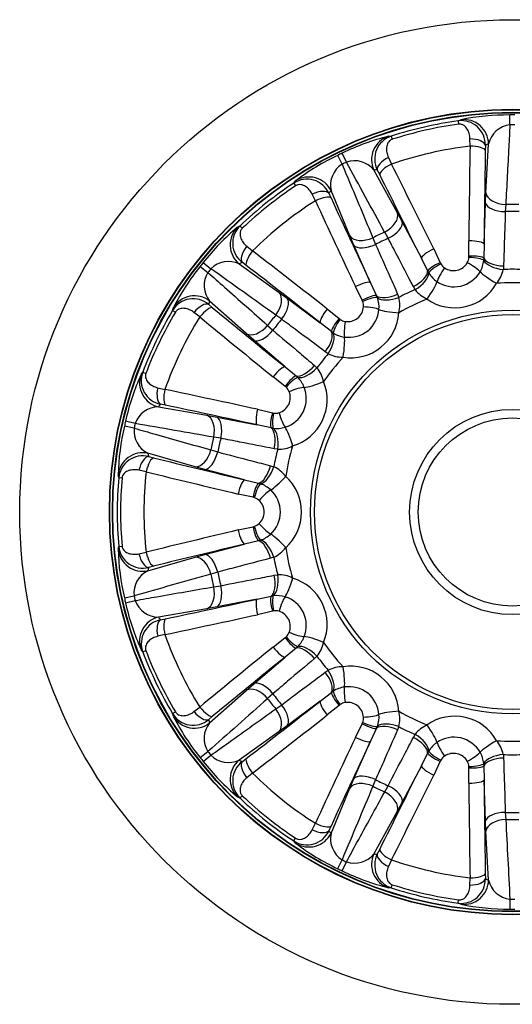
# Model space of a CAD drawing. Header units: millimetres. Extents: x 0 to 1188, y 0 to 840.
# Tile 4 of 7: x 647 to 747, y 423 to 623. Entities that reach past the tile are written whole.
import ezdxf

# ---------------------------------------------------------------- set-up
doc = ezdxf.new("R2010")
doc.units = ezdxf.units.MM
doc.header["$LTSCALE"] = 4
doc.layers.add('CAP200C', color=7, linetype='Continuous')
doc.layers.add('Default', color=7, linetype='Continuous')

# ---------------------------------------------------------------- blocks, each defined once
blk = doc.blocks.new('SE2')
at = {"layer": 'CAP200C', "color": 7, "linetype": 'Continuous'}
for p, q in [((735.77, 602.3), (736.3, 602.52)), ((735.77, 602.3), (735.86, 601.62)), ((746.26, 601.48), (746.25, 603.49)), ((721.6, 599.16), (722.17, 599.19)), ((722.17, 599.19), (722.38, 598.54)), ((738.17, 597.14), (738.15, 598.64)), ((741.29, 597.33), (741.26, 596.28)), ((741.39, 587.67), (741.93, 597.62)), ((712.19, 593.48), (711.31, 595.29)), ((713.07, 593.9), (712.21, 595.72)), ((721.61, 594.86), (722.24, 593.51)), ((718.65, 592.3), (723.45, 583.57)), ((719.83, 591.39), (719.35, 592.33)), ((702.38, 589.67), (702.76, 590.09)), ((702.38, 589.67), (702.76, 589.1)), ((713.79, 578.92), (709.96, 588.12)), ((706.78, 586.06), (706.12, 587.4)), ((709.51, 587.59), (709.94, 586.63)), ((741.3, 585.63), (741.39, 587.67)), ((741.02, 577.29), (741.3, 585.63)), ((745.42, 585.32), (745.33, 583.86)), ((723.45, 583.57), (724.42, 581.78)), ((690.97, 580.69), (691.47, 580.97)), ((691.47, 580.97), (691.94, 580.47)), ((724.42, 581.78), (728.29, 574.38)), ((714.6, 577.05), (713.79, 578.92)), ((718.45, 578.56), (718.99, 577.2)), ((721.55, 578.44), (720.84, 579.71)), ((692.85, 576.82), (694.01, 575.87)), ((717.97, 569.41), (714.6, 577.05)), ((730.8, 576.29), (732.13, 573.49)), ((737.95, 574.82), (737.93, 577.92)), ((741.02, 577.29), (740.99, 574.38)), ((729.57, 571.77), (728.29, 574.38)), ((737.94, 574.56), (737.95, 574.82)), ((740.99, 574.38), (740.97, 573.93)), ((683.39, 572.74), (684.97, 571.49)), ((684.01, 573.51), (685.57, 572.25)), ((691.3, 573.23), (699.41, 567.45)), ((692.75, 572.92), (691.91, 573.56)), ((732.13, 573.49), (732.24, 573.26)), ((744.98, 572.82), (744.93, 572.11)), ((729.79, 571.38), (729.57, 571.77)), ((716.27, 565.85), (714.91, 568.64)), ((717.97, 569.41), (719.2, 566.78)), ((727.01, 568.02), (726.66, 568.64)), ((699.41, 567.45), (701.06, 566.25)), ((701.06, 566.25), (707.75, 561.27)), ((719.2, 566.78), (719.37, 566.36)), ((723.47, 567.1), (723.73, 566.44)), ((677.78, 563.8), (677.94, 564.35)), ((685.11, 565.02), (685.91, 564.34)), ((692.73, 559.07), (685.28, 565.69)), ((709.19, 564.08), (711.6, 562.13)), ((716.37, 565.62), (716.27, 565.85)), ((677.78, 563.8), (678.37, 563.45)), ((683.31, 562.46), (682.13, 563.38)), ((699.93, 562), (698.73, 562.83)), ((711.6, 562.13), (711.81, 561.98)), ((697.08, 560.76), (698.16, 559.78)), ((710.04, 559.48), (707.75, 561.27)), ((694.26, 557.73), (692.73, 559.07)), ((710.41, 559.22), (710.04, 559.48)), ((700.61, 552.31), (694.26, 557.73)), ((709.37, 554.99), (708.78, 555.39)), ((700.61, 552.31), (702.87, 550.48)), ((706.58, 552.62), (707.1, 552.14)), ((671.4, 550.76), (671.73, 551.23)), ((671.73, 551.23), (672.37, 550.99)), ((700.62, 548.37), (698.19, 550.28)), ((702.87, 550.48), (703.2, 550.18)), ((674.77, 548.09), (676.22, 547.74)), ((700.82, 548.2), (700.62, 548.37)), ((674.93, 544.18), (684.75, 542.49)), ((676.37, 544.53), (675.34, 544.74)), ((684.75, 542.49), (686.75, 542.13)), ((686.75, 542.13), (694.95, 540.54)), ((695.02, 543.7), (698.04, 542.99)), ((698.04, 542.99), (698.29, 542.94)), ((669.98, 539.87), (668.01, 540.3)), ((670.19, 540.82), (668.24, 541.27)), ((697.79, 539.92), (694.95, 540.54)), ((687.58, 537.81), (686.14, 538.04)), ((698.23, 539.85), (697.79, 539.92)), ((682.36, 532.04), (672.78, 534.78)), ((672.91, 534.1), (673.93, 533.84)), ((685.55, 535.45), (686.94, 535.04)), ((699.12, 535.58), (698.42, 535.69)), ((684.32, 531.5), (682.36, 532.04)), ((697.63, 532.24), (698.31, 532.03)), ((666.84, 529.82), (666.75, 530.38)), ((672.4, 531.02), (670.94, 531.33)), ((692.4, 529.38), (684.32, 531.5)), ((666.84, 529.82), (667.52, 529.76)), ((692.4, 529.38), (695.22, 528.7)), ((695.22, 528.7), (695.66, 528.58)), ((694.12, 525.83), (691.09, 526.5)), ((694.37, 525.77), (694.12, 525.83)), ((691.09, 519.19), (694.12, 519.86)), ((694.12, 519.86), (694.37, 519.92)), ((684.32, 514.18), (692.4, 516.31)), ((695.22, 516.99), (692.4, 516.31)), ((695.66, 517.11), (695.22, 516.99)), ((666.75, 515.31), (666.84, 515.87)), ((666.84, 515.87), (667.52, 515.93)), ((670.94, 514.36), (672.4, 514.67)), ((682.36, 513.65), (684.32, 514.18)), ((672.78, 510.91), (682.36, 513.65)), ((698.31, 513.66), (697.63, 513.45)), ((673.93, 511.85), (672.91, 511.59)), ((686.94, 510.65), (685.55, 510.23)), ((698.42, 510), (699.12, 510.11)), ((686.14, 507.65), (687.58, 507.88)), ((668.01, 505.38), (669.98, 505.82)), ((668.24, 504.41), (670.19, 504.87)), ((694.95, 505.15), (686.75, 503.56)), ((694.95, 505.15), (697.79, 505.77)), ((697.79, 505.77), (698.23, 505.84)), ((684.75, 503.19), (674.93, 501.51)), ((686.75, 503.56), (684.75, 503.19)), ((698.04, 502.7), (695.02, 501.99)), ((698.29, 502.75), (698.04, 502.7)), ((675.34, 500.95), (676.37, 501.15)), ((676.22, 497.95), (674.77, 497.59)), ((698.19, 495.4), (700.62, 497.32)), ((700.62, 497.32), (700.82, 497.48)), ((671.73, 494.46), (671.4, 494.92)), ((671.73, 494.46), (672.37, 494.7)), ((702.87, 495.21), (700.61, 493.38)), ((703.2, 495.51), (702.87, 495.21)), ((694.26, 487.96), (700.61, 493.38)), ((707.1, 493.55), (706.58, 493.07)), ((708.78, 490.3), (709.37, 490.7)), ((685.28, 479.99), (692.73, 486.62)), ((692.73, 486.62), (694.26, 487.96)), ((707.75, 484.42), (710.04, 486.21)), ((710.04, 486.21), (710.41, 486.47)), ((698.16, 485.91), (697.08, 484.93)), ((707.75, 484.42), (701.06, 479.44)), ((677.78, 481.89), (678.37, 482.24)), ((682.13, 482.31), (683.31, 483.23)), ((698.73, 482.86), (699.93, 483.69)), ((711.6, 483.56), (709.19, 481.61)), ((711.81, 483.71), (711.6, 483.56)), ((677.94, 481.34), (677.78, 481.89)), ((685.91, 481.35), (685.11, 480.67)), ((716.27, 479.84), (716.37, 480.07)), ((699.41, 478.24), (691.3, 472.46)), ((701.06, 479.44), (699.41, 478.24)), ((714.91, 477.05), (716.27, 479.84)), ((719.2, 478.91), (717.97, 476.28)), ((719.37, 479.32), (719.2, 478.91)), ((723.73, 479.25), (723.47, 478.59)), ((714.6, 468.64), (717.97, 476.28)), ((726.66, 477.05), (727.01, 477.67)), ((683.39, 472.95), (684.97, 474.2)), ((729.57, 473.92), (729.79, 474.31)), ((684.01, 472.17), (685.57, 473.44)), ((691.91, 472.13), (692.75, 472.77)), ((728.29, 471.31), (729.57, 473.92)), ((732.13, 472.2), (730.8, 469.4)), ((732.24, 472.43), (732.13, 472.2)), ((744.93, 473.58), (744.98, 472.87)), ((728.29, 471.31), (724.42, 463.91)), ((737.93, 467.77), (737.95, 470.87)), ((737.95, 470.87), (737.94, 471.13)), ((740.97, 471.76), (740.99, 471.31)), ((740.99, 471.31), (741.02, 468.4)), ((694.01, 469.81), (692.85, 468.86)), ((713.79, 466.77), (714.6, 468.64)), ((718.99, 468.48), (718.45, 467.13)), ((741.3, 460.06), (741.02, 468.4)), ((709.96, 457.57), (713.79, 466.77)), ((720.84, 465.98), (721.55, 467.25)), ((691.47, 464.72), (690.97, 465)), ((691.47, 464.72), (691.94, 465.22)), ((723.45, 462.12), (718.65, 453.39)), ((724.42, 463.91), (723.45, 462.12)), ((741.39, 458.02), (741.3, 460.06)), ((745.33, 461.83), (745.42, 460.37)), ((706.12, 458.29), (706.78, 459.63)), ((709.94, 459.06), (709.51, 458.1)), ((741.93, 448.07), (741.39, 458.02)), ((702.38, 456.02), (702.76, 456.59)), ((702.76, 455.6), (702.38, 456.02)), ((719.35, 453.36), (719.83, 454.3)), ((711.31, 450.4), (712.19, 452.21)), ((722.24, 452.18), (721.61, 450.83)), ((712.21, 449.97), (713.07, 451.79)), ((738.15, 447.05), (738.17, 448.55)), ((741.26, 449.41), (741.29, 448.36)), ((722.17, 446.5), (721.6, 446.53)), ((722.17, 446.5), (722.38, 447.14)), ((735.77, 443.39), (735.86, 444.07)), ((746.26, 444.21), (746.25, 442.2)), ((736.3, 443.17), (735.77, 443.39))]:
    blk.add_line(p, q, dxfattribs=at)
for radius in [100, 81.8, 81.72, 81.19, 81.1, 40.98, 40.13, 20.84, 19.1]:
    blk.add_circle((746.75, 522.84), radius, dxfattribs=at)
for centre, radius, start, end in [((746.75, 522.84), 80.21, 97.8671, 107.8472), ((736.39, 597.44), 4.9, 358.7395, 97.3176), ((745.87, 555.86), 47.63, 89.5433, 101.5979), ((746.75, 522.84), 80.65, 89.6465, 90.3535), ((746.75, 522.84), 79.53, 97.8671, 107.8472), ((746.82, 596.49), 5.02, 96.3988, 167.0126), ((746.75, 522.84), 78.64, 89.6465, 90.3535), ((733.11, 553.25), 47.34, 104.0791, 116.2083), ((723.7, 594.55), 4.89, 108.2599, 207.1115), ((746.75, 522.84), 74.79, 96.585, 109.1293), ((731.63, 552.21), 47.63, 115.2576, 127.3121), ((746.75, 522.84), 80.65, 115.3608, 116.0678), ((714.74, 589.2), 4.99, 38.4364, 109.5808), ((714.86, 589.23), 5.02, 122.1131, 192.7269), ((746.75, 522.84), 78.64, 115.3608, 116.0678), ((-12606.46, -6703.69), 15187.65, 28.656714, 28.717766), ((705.05, 585.56), 4.9, 24.4538, 123.0319), ((746.75, 522.84), 80.21, 123.5814, 133.5615), ((746.75, 522.84), 79.53, 123.5814, 133.5615), ((746.75, 522.84), 74.79, 122.2993, 134.8436), ((746.75, 522.84), 62.49, 88.7854, 91.2146), ((746.75, 522.84), 61.04, 88.6659, 91.3341), ((721.27, 544.32), 47.34, 129.7934, 141.9226), ((694.87, 577.45), 4.89, 133.9742, 232.8258), ((746.75, 522.84), 62.49, 114.4997, 116.9288), ((746.75, 522.84), 61.04, 114.3801, 117.0484), ((735.61, 574.68), 2.33, 329.2989, 357.035), ((720.39, 542.75), 47.63, 140.9719, 153.0264), ((746.75, 522.84), 80.65, 141.0751, 141.7821), ((746.75, 522.84), 78.64, 141.0751, 141.7821), ((689.12, 568.74), 4.99, 64.1507, 135.2951), ((-8148.6, -11781.78), 15187.65, 54.370999, 54.432051), ((734.29, 574.38), 2.33, 208.677, 236.4177), ((734.83, 575.08), 3.21, 235.3695, 330.3448), ((735.25, 574.57), 5.75, 329.575, 353.6506), ((738.66, 573.41), 6.4, 320.0962, 348.3183), ((746.75, 522.84), 49.3, 87.8832, 92.1168), ((689.22, 568.82), 5.02, 147.8274, 218.4412), ((734.67, 574.43), 5.75, 212.0604, 236.1425), ((734.91, 574.71), 6.12, 235.6915, 330.0228), ((746.75, 522.84), 49.3, 113.5975, 117.8311), ((731.99, 571.78), 6.23, 217.0119, 246.0023), ((735.05, 574.1), 9.78, 235.0957, 330.6185), ((746.75, 522.84), 46.57, 86.0855, 93.9145), ((681.97, 561.26), 4.9, 50.1681, 148.7462), ((713.95, 564.46), 5.75, 355.2893, 19.3649), ((717.52, 564.89), 6.4, 345.8104, 14.0325), ((746.75, 522.84), 46.57, 111.7998, 119.6288), ((713.34, 564.73), 3.21, 261.0838, 356.0591), ((714.22, 564.72), 2.33, 355.0132, 22.7493), ((746.75, 522.84), 80.21, 149.2957, 159.2758), ((746.75, 522.84), 79.53, 149.2957, 159.2758), ((746.75, 522.84), 74.79, 148.0136, 160.5578), ((746.75, 522.84), 62.49, 140.214, 142.6431), ((713.97, 563.95), 9.78, 260.81, 356.3328), ((713.58, 564.44), 6.12, 261.4058, 355.7371), ((746.75, 522.84), 61.04, 140.0944, 142.7627), ((713.16, 563.87), 2.33, 234.3912, 262.132), ((713.48, 564.08), 5.75, 237.7747, 261.8568), ((746.75, 522.84), 49.3, 139.3118, 143.5454), ((746.75, 522.84), 46.57, 137.5141, 145.3431), ((712.22, 560.53), 6.23, 242.7261, 271.7166), ((702.17, 548.05), 6.4, 11.5247, 39.7468), ((714.47, 531.14), 47.34, 155.5076, 167.6369), ((676.31, 549.53), 4.89, 159.6885, 258.5401), ((699.14, 546.1), 5.75, 21.0036, 45.0792), ((698.82, 545.93), 6.12, 287.1201, 21.4514), ((699.28, 546.46), 2.33, 20.7275, 48.4636), ((699.38, 545.65), 9.78, 286.5243, 22.0471), ((698.47, 546.09), 3.21, 286.798, 21.7734), ((674.91, 539.19), 4.99, 89.8649, 161.0093), ((698.69, 545.24), 2.33, 260.1055, 287.8463), ((714.36, 529.34), 47.63, 166.6862, 178.7407), ((746.75, 522.84), 80.65, 166.7894, 167.4964), ((746.75, 522.84), 78.64, 166.7894, 167.4964), ((-1928.91, -14422.79), 15187.65, 80.085285, 80.146337), ((698.88, 545.56), 5.75, 263.489, 287.5711), ((674.97, 539.3), 5.02, 173.5417, 244.1555), ((746.75, 522.84), 62.49, 165.9283, 168.3574), ((746.75, 522.84), 61.04, 165.8087, 168.477), ((699.29, 541.81), 6.23, 268.4404, 297.4309), ((746.75, 522.84), 46.57, 163.2284, 171.0573), ((671.72, 529.35), 4.9, 75.8824, 174.4605), ((746.75, 522.84), 49.3, 165.0261, 169.2596), ((695.65, 526.21), 6.4, 37.239, 65.4611), ((746.75, 522.84), 74.79, 173.7279, 186.2721), ((694.18, 522.84), 9.78, 312.2386, 47.7614), ((746.75, 522.84), 80.21, 175.01, 184.99), ((746.75, 522.84), 79.53, 175.01, 184.99), ((693.76, 523.14), 5.75, 46.7178, 70.7935), ((693.55, 522.84), 6.12, 312.8343, 47.1657), ((693.73, 523.52), 2.33, 46.4417, 74.1779), ((693.17, 522.84), 3.21, 312.5123, 47.4877), ((693.73, 522.17), 2.33, 285.8198, 313.5605), ((693.76, 522.55), 5.75, 289.2033, 313.2854), ((714.07, 516.31), 47.34, 181.2219, 193.3512), ((671.71, 516.33), 4.89, 185.4027, 284.2544), ((695.76, 519.35), 6.23, 294.1547, 323.1452), ((746.75, 522.84), 46.57, 188.9427, 196.7716), ((746.75, 522.84), 49.3, 190.7404, 194.9739), ((674.93, 506.4), 4.99, 115.5792, 186.7236), ((4820.73, -14103.63), 15187.65, 105.799571, 105.860623), ((746.75, 522.84), 62.49, 191.6426, 194.0717), ((746.75, 522.84), 61.04, 191.523, 194.1913), ((699.25, 503.71), 6.4, 62.9533, 91.1754), ((699.38, 500.03), 9.78, 337.9529, 73.4757), ((746.75, 522.84), 80.65, 192.5036, 193.2106), ((714.75, 514.64), 47.63, 192.4005, 204.455), ((746.75, 522.84), 78.64, 192.5036, 193.2106), ((674.94, 506.53), 5.02, 199.256, 269.8698), ((698.88, 500.12), 5.75, 72.4321, 96.5078), ((698.82, 499.76), 6.12, 338.5486, 72.8799), ((698.69, 500.45), 2.33, 72.156, 99.8922), ((698.47, 499.6), 3.21, 338.2266, 73.202), ((676.33, 496.15), 4.9, 101.5967, 200.1748), ((699.28, 499.23), 2.33, 311.5341, 339.2748), ((746.75, 522.84), 74.79, 199.4422, 211.9864), ((699.14, 499.59), 5.75, 314.9176, 338.9997), ((702.33, 497.57), 6.23, 319.869, 348.8594), ((746.75, 522.84), 46.57, 214.6569, 222.4859), ((746.75, 522.84), 80.21, 200.7242, 210.7043), ((746.75, 522.84), 79.53, 200.7242, 210.7043), ((746.75, 522.84), 49.3, 216.4546, 220.6882), ((712.26, 485), 6.4, 88.6676, 116.8897), ((713.97, 481.74), 9.78, 3.6672, 99.19), ((713.48, 481.6), 5.75, 98.1464, 122.2221), ((713.58, 481.25), 6.12, 4.2629, 98.5942), ((10763.47, -10887.52), 15187.65, 131.513856, 131.574909), ((746.75, 522.84), 62.49, 217.3569, 219.786), ((746.75, 522.84), 61.04, 217.2373, 219.9056), ((713.16, 481.82), 2.33, 97.8703, 125.6065), ((713.34, 480.95), 3.21, 3.9409, 98.9162), ((746.75, 522.84), 46.57, 240.3712, 248.2002), ((717.69, 480.8), 6.23, 345.5833, 14.5737), ((681.97, 484.41), 4.89, 211.117, 309.9686), ((720.14, 502.78), 47.34, 206.9362, 219.0655), ((714.22, 480.97), 2.33, 337.2484, 4.9891), ((713.95, 481.23), 5.75, 340.6318, 4.714), ((735.05, 471.59), 9.78, 29.3815, 124.9043), ((689.18, 476.87), 4.99, 141.2935, 212.4379), ((746.75, 522.84), 49.3, 242.1689, 246.4025), ((732.1, 473.78), 6.4, 114.3819, 142.604), ((734.67, 471.25), 5.75, 123.8607, 147.9364), ((734.91, 470.98), 6.12, 29.9772, 124.3085), ((746.75, 522.84), 46.57, 266.0855, 273.9145), ((738.81, 472.36), 6.23, 11.2976, 40.288), ((746.75, 522.84), 78.64, 218.2179, 218.9249), ((735.25, 471.12), 5.75, 6.3461, 30.4282), ((746.75, 522.84), 80.65, 218.2179, 218.9249), ((721.48, 501.57), 47.63, 218.1147, 230.1693), ((689.13, 476.99), 5.02, 224.9702, 295.584), ((694.88, 468.24), 4.9, 127.311, 225.8891), ((734.29, 471.31), 2.33, 123.5846, 151.3208), ((734.83, 470.61), 3.21, 29.6552, 124.6305), ((735.61, 471.01), 2.33, 2.9627, 30.7034), ((746.75, 522.84), 49.3, 267.8832, 272.1168), ((746.75, 522.84), 74.79, 225.1564, 237.7007), ((746.75, 522.84), 61.04, 242.9516, 245.6199), ((14722.27, -5411.44), 15187.65, 157.228142, 157.289194), ((746.75, 522.84), 62.49, 243.0712, 245.5003), ((746.75, 522.84), 80.21, 226.4385, 236.4186), ((746.75, 522.84), 79.53, 226.4385, 236.4186), ((746.75, 522.84), 61.04, 268.6659, 271.3341), ((746.75, 522.84), 62.49, 268.7854, 271.2146), ((15913.05, 1239.99), 15187.65, 182.942428, 183.00348), ((705.06, 460.11), 4.89, 236.8313, 335.6829), ((714.83, 456.45), 4.99, 167.0078, 238.1522), ((731.48, 493.22), 47.34, 232.6505, 244.7798), ((746.75, 522.84), 78.64, 243.9322, 244.6392), ((714.73, 456.53), 5.02, 250.6845, 321.2983), ((723.71, 451.14), 4.9, 153.0253, 251.6034), ((746.75, 522.84), 74.79, 250.8707, 263.415), ((746.75, 522.84), 80.65, 243.9322, 244.6392), ((733.21, 492.71), 47.63, 243.829, 255.8836), ((736.4, 448.24), 4.89, 262.5456, 1.3972), ((746.8, 449.17), 4.99, 192.7221, 263.8665), ((746.75, 522.84), 80.21, 252.1528, 262.1329), ((746.75, 522.84), 79.53, 252.1528, 262.1329), ((746.75, 522.84), 78.64, 269.6465, 270.3535), ((745.84, 489.53), 47.34, 258.3648, 270.4941), ((746.75, 522.84), 80.65, 269.6465, 270.3535)]:
    blk.add_arc(centre, radius, start, end, dxfattribs=at)
for centre, major_axis, ratio, start_param, end_param in [((736.95, 597.56), (2, -4.58), 0.99558, 1.171203, 2.859142), ((723.16, 594.42), (0.19, -5), 0.99558, 3.424044, 5.111983), ((738.3, 597.3), (3, -0.1), 0.444125, 0.09672, 1.635794), ((759.57, 522.98), (-2.63, 249.65), 0.086522, 1.26827, 1.348016), ((738.27, 596.25), (3, -0.05), 0.296816, 0.09073, 1.610004), ((762.41, 523.01), (-2.6, 246.66), 0.086522, 1.26827, 1.348016), ((777.62, 523.17), (-85.88, -0.9), 0.953463, -1.152187, -1.143996), ((722.05, 593.59), (-2.66, -1.39), 0.444125, 4.647392, 6.186466), ((718.79, 509.74), (77.77, 36.45), 0.953461, 1.144011, 1.152202), ((722.53, 592.66), (-2.68, -1.35), 0.296816, 4.673181, 6.192455), ((735.13, 517.4), (-105.95, 226.07), 0.086522, -1.348016, -1.26827), ((705.5, 585.91), (3.79, -3.26), 0.99558, 1.171203, 2.859142), ((732.57, 516.2), (-104.68, 223.36), 0.086522, -1.348016, -1.26827), ((706.83, 586.26), (2.74, 1.21), 0.444125, 0.09672, 1.635794), ((774.42, 536.53), (-76.98, -38.08), 0.953461, -1.152202, -1.144011), ((707.26, 585.3), (2.72, 1.26), 0.296816, 0.09073, 1.610004), ((758.25, 528.53), (-110.69, 223.79), 0.086522, 1.26827, 1.348016), ((760.79, 529.79), (-109.36, 221.11), 0.086522, 1.26827, 1.348016), ((745.37, 587.71), (3.99, -0.22), 0.596518, 3.249605, 4.75734), ((745.29, 585.67), (4, -0.13), 0.451797, 3.23873, 4.738053), ((719.84, 581.88), (-3.5, -1.93), 0.596518, 1.525845, 3.03358), ((694.44, 577.09), (-2.33, 4.42), 0.99558, 0.282451, 1.97039), ((720.81, 580.09), (-3.54, -1.86), 0.451797, 1.545133, 3.044455), ((717.37, 580.69), (3.69, 1.54), 0.596518, 3.249605, 4.75734), ((693.8, 575.87), (-1.79, -2.41), 0.444125, 4.647392, 6.186466), ((718.17, 578.82), (3.66, 1.61), 0.451797, 3.23873, 4.738053), ((730.99, 575.65), (2.69, 1.33), 0.220114, 1.533504, 3.052778), ((738.03, 577.26), (3, -0.03), 0.220114, 0.088815, 1.608089), ((694.64, 575.24), (-1.83, -2.38), 0.296816, 4.673181, 6.192455), ((738.65, 512.9), (-193.55, 157.71), 0.086522, -1.348016, -1.26827), ((738.05, 573.94), (-3, 0.16), 0.204949, 3.378218, 4.758461), ((738.05, 574.2), (-3, -0.07), 0.208727, 3.333071, 4.742996), ((744.92, 574.63), (4, -0.13), 0.451524, 3.351728, 4.743501), ((727.24, 498.91), (54.25, 66.58), 0.953461, 1.144011, 1.152202), ((736.86, 510.7), (-191.23, 155.82), 0.086522, -1.348016, -1.26827), ((732.3, 572.88), (2.73, 1.24), 0.208727, 1.54019, 2.950114), ((732.42, 572.66), (2.63, 1.44), 0.204949, 1.524724, 2.904967), ((733.17, 571.84), (1.68, 2.48), 0.158232, 1.437043, 2.742618), ((737.73, 572.88), (-2.59, 1.51), 0.158232, 3.540567, 4.846142), ((744.86, 573.92), (3.97, -0.49), 0.447847, 3.401117, 4.783862), ((725.93, 570.29), (-3.54, -1.86), 0.451524, 1.539684, 2.931457), ((726.29, 569.68), (-3.37, -2.16), 0.447847, 1.499324, 2.882069), ((743.52, 570.02), (3.47, -2), 0.149305, 3.539975, 4.812201), ((715.29, 568.09), (2.71, 1.28), 0.220114, 0.088815, 1.608089), ((729.19, 566.74), (-2.26, -3.3), 0.149305, 1.470984, 2.743211), ((682.22, 561.77), (-4.83, 1.29), 0.99558, 4.312795, 6.000734), ((696.89, 564.36), (-2.32, -3.26), 0.596518, 1.525845, 3.03358), ((698.54, 563.16), (-2.39, -3.21), 0.451797, 1.545133, 3.044455), ((716.63, 565.34), (-2.67, -1.36), 0.208727, 3.333071, 4.742996), ((716.74, 565.11), (-2.77, -1.16), 0.204949, 3.378218, 4.758461), ((722.63, 568.7), (3.66, 1.61), 0.451524, 3.351728, 4.743501), ((722.89, 568.04), (3.79, 1.29), 0.447847, 3.401117, 4.783862), ((683.27, 562.66), (1.95, 2.28), 0.444125, 0.09672, 1.635794), ((684.07, 561.99), (1.91, 2.31), 0.296816, 0.09073, 1.610004), ((765.74, 547.19), (-52.84, -67.71), 0.953461, -1.15221, -1.144019), ((756.38, 535.19), (-194.46, 151.76), 0.086522, 1.26827, 1.348016), ((709.64, 563.58), (1.85, 2.36), 0.220114, 1.533504, 3.052778), ((716.91, 564.01), (-2.99, 0.23), 0.158232, 3.540567, 4.846142), ((754.64, 532.96), (-196.83, 153.6), 0.086522, 1.26827, 1.348016), ((712.02, 561.66), (1.92, 2.3), 0.208727, 1.54019, 2.950114), ((723.37, 563.94), (3.99, -0.29), 0.149305, 3.539975, 4.812201), ((695.18, 562.21), (2.66, 2.99), 0.596518, 3.249605, 4.75734), ((712.22, 561.51), (1.74, 2.44), 0.204949, 1.524724, 2.904967), ((713.25, 561.1), (0.44, 2.97), 0.158232, 1.437043, 2.742618), ((696.72, 560.87), (2.6, 3.04), 0.451797, 3.23873, 4.738053), ((707.41, 556.56), (-2.39, -3.21), 0.451524, 1.539684, 2.931457), ((707.99, 556.17), (-2.1, -3.41), 0.447847, 1.499324, 2.882069), ((711.88, 554.78), (-0.6, -3.95), 0.149305, 1.470984, 2.743211), ((698.77, 549.96), (1.89, 2.33), 0.220114, 0.088815, 1.608089), ((705.12, 553.7), (2.6, 3.04), 0.451524, 3.351728, 4.743501), ((705.64, 553.21), (2.85, 2.8), 0.447847, 3.401117, 4.783862), ((676.08, 549.03), (4.02, -2.97), 0.99558, 3.424044, 5.111983), ((701.18, 548.06), (-1.82, -2.39), 0.208727, 3.333071, 4.742996), ((701.37, 547.9), (-1.99, -2.24), 0.204949, 3.378218, 4.758461), ((676.04, 547.65), (-0.57, -2.94), 0.444125, 4.647392, 6.186466), ((702, 546.99), (-2.8, -1.09), 0.158232, 3.540567, 4.846142), ((707.86, 549.73), (3.72, 1.47), 0.149305, 3.539975, 4.812201), ((677.07, 547.44), (-0.62, -2.94), 0.296816, 4.673181, 6.192455), ((743.76, 510.37), (-242.81, 58.12), 0.086522, -1.348016, -1.26827), ((739.56, 492.82), (19.99, 83.53), 0.953461, 1.144019, 1.15221), ((743.1, 507.61), (-239.9, 57.42), 0.086522, -1.348016, -1.26827), ((683.82, 538.62), (-0.68, -3.94), 0.596518, 1.525845, 3.03358), ((685.82, 538.25), (-0.76, -3.93), 0.451797, 1.545133, 3.044455), ((695.64, 543.45), (0.64, 2.93), 0.220114, 1.533504, 3.052778), ((698.62, 542.75), (0.73, 2.91), 0.208727, 1.54019, 2.950114), ((698.87, 542.7), (0.51, 2.96), 0.204949, 1.524724, 2.904967), ((699.97, 542.77), (-0.89, 2.86), 0.158232, 1.437043, 2.742618), ((701.48, 536.49), (1.17, -3.82), 0.149305, 1.470984, 2.743211), ((696.67, 536.15), (-0.76, -3.93), 0.451524, 1.539684, 2.931457), ((697.37, 536.05), (-0.41, -3.98), 0.447847, 1.499324, 2.882069), ((671.72, 529.91), (4.91, 0.93), 0.99558, 1.171203, 2.859142), ((672.28, 531.18), (0.76, 2.9), 0.444125, 0.09672, 1.635794), ((753.3, 553.02), (-18.23, -83.93), 0.953463, -1.152187, -1.143996), ((683.21, 535.94), (1.1, 3.85), 0.596518, 3.249605, 4.75734), ((685.17, 535.4), (1.02, 3.87), 0.451797, 3.23873, 4.738053), ((673.3, 530.92), (0.72, 2.91), 0.296816, 0.09073, 1.610004), ((750.07, 538.15), (-241.05, 52.36), 0.086522, 1.26827, 1.348016), ((695.86, 532.58), (1.02, 3.87), 0.451524, 3.351728, 4.743501), ((696.53, 532.37), (1.36, 3.76), 0.447847, 3.401117, 4.783862), ((749.47, 535.38), (-243.98, 52.99), 0.086522, 1.26827, 1.348016), ((700.04, 530.19), (2.72, 2.94), 0.149305, 3.539975, 4.812201), ((691.76, 526.45), (0.69, 2.92), 0.220114, 0.088815, 1.608089), ((694.75, 525.79), (-0.6, -2.94), 0.208727, 3.333071, 4.742996), ((695, 525.73), (-0.82, -2.89), 0.204949, 3.378218, 4.758461), ((695.96, 525.18), (-2.05, -2.19), 0.158232, 3.540567, 4.846142), ((695.96, 520.5), (-2.05, 2.19), 0.158232, 1.437043, 2.742618), ((749.47, 510.31), (-243.98, -52.99), 0.086522, -1.348016, -1.26827), ((691.76, 519.23), (-0.69, 2.92), 0.220114, 1.533504, 3.052778), ((694.75, 519.9), (-0.6, 2.94), 0.208727, 1.54019, 2.950114), ((695, 519.96), (-0.82, 2.89), 0.204949, 1.524724, 2.904967), ((700.04, 515.49), (2.72, -2.94), 0.149305, 1.470984, 2.743211), ((750.07, 507.54), (-241.05, -52.36), 0.086522, -1.348016, -1.26827), ((695.86, 513.11), (1.02, -3.87), 0.451524, 1.539684, 2.931457), ((696.53, 513.32), (1.36, -3.76), 0.447847, 1.499324, 2.882069), ((671.72, 515.77), (-4.91, 0.93), 0.99558, 0.282451, 1.97039), ((672.28, 514.51), (0.76, -2.9), 0.444125, 4.647392, 6.186466), ((673.3, 514.77), (0.72, -2.91), 0.296816, 4.673181, 6.192455), ((685.17, 510.29), (1.02, -3.87), 0.451797, 1.545133, 3.044455), ((683.21, 509.75), (1.1, -3.85), 0.596518, 1.525845, 3.03358), ((753.3, 492.67), (-18.23, 83.93), 0.953462, 1.144003, 1.152195), ((697.37, 509.64), (-0.41, 3.98), 0.447847, 3.401117, 4.783862), ((696.67, 509.53), (-0.76, 3.93), 0.451524, 3.351728, 4.743501), ((701.48, 509.2), (1.17, 3.82), 0.149305, 3.539975, 4.812201), ((683.82, 507.07), (-0.68, 3.94), 0.596518, 3.249605, 4.75734), ((685.82, 507.44), (-0.76, 3.93), 0.451797, 3.23873, 4.738053), ((743.1, 538.08), (-239.9, -57.42), 0.086522, 1.26827, 1.348016), ((695.64, 502.24), (-0.64, 2.93), 0.220114, 0.088815, 1.608089), ((698.62, 502.94), (0.73, -2.91), 0.208727, 3.333071, 4.742996), ((698.87, 502.99), (0.51, -2.96), 0.204949, 3.378218, 4.758461), ((699.97, 502.91), (-0.89, -2.86), 0.158232, 3.540567, 4.846142), ((676.08, 496.66), (-4.02, -2.97), 0.99558, 4.312795, 6.000734), ((676.04, 498.04), (-0.57, 2.94), 0.444125, 0.09672, 1.635794), ((739.56, 552.87), (19.99, -83.53), 0.953461, -1.152202, -1.144011), ((677.07, 498.25), (-0.62, 2.94), 0.296816, 0.09073, 1.610004), ((743.76, 535.32), (-242.81, -58.12), 0.086522, 1.26827, 1.348016), ((702, 498.7), (-2.8, 1.09), 0.158232, 1.437043, 2.742618), ((701.18, 497.63), (-1.82, 2.39), 0.208727, 1.54019, 2.950114), ((701.37, 497.79), (-1.99, 2.24), 0.204949, 1.524724, 2.904967), ((707.86, 495.96), (3.72, -1.47), 0.149305, 1.470984, 2.743211), ((754.64, 512.73), (-196.83, -153.6), 0.086522, -1.348016, -1.26827), ((698.77, 495.73), (-1.89, 2.33), 0.220114, 1.533504, 3.052778), ((705.12, 491.99), (2.6, -3.04), 0.451524, 1.539684, 2.931457), ((705.64, 492.48), (2.85, -2.8), 0.447847, 1.499324, 2.882069), ((756.38, 510.5), (-194.46, -151.76), 0.086522, -1.348016, -1.26827), ((707.41, 489.13), (-2.39, 3.21), 0.451524, 3.351728, 4.743501), ((707.99, 489.52), (-2.1, 3.41), 0.447847, 3.401117, 4.783862), ((711.88, 490.91), (-0.6, 3.95), 0.149305, 3.539975, 4.812201), ((696.72, 484.82), (2.6, -3.04), 0.451797, 1.545133, 3.044455), ((695.18, 483.48), (2.66, -2.99), 0.596518, 1.525845, 3.03358), ((712.02, 484.03), (1.92, -2.3), 0.208727, 3.333071, 4.742996), ((712.22, 484.18), (1.74, -2.44), 0.204949, 3.378218, 4.758461), ((713.25, 484.59), (0.44, -2.97), 0.158232, 3.540567, 4.846142), ((736.86, 534.99), (-191.23, -155.82), 0.086522, 1.26827, 1.348016), ((709.64, 482.1), (-1.85, 2.36), 0.220114, 0.088815, 1.608089), ((683.27, 483.03), (1.95, -2.28), 0.444125, 4.647392, 6.186466), ((684.07, 483.7), (1.91, -2.31), 0.296816, 4.673181, 6.192455), ((696.89, 481.33), (-2.32, 3.26), 0.596518, 3.249605, 4.75734), ((698.54, 482.53), (-2.39, 3.21), 0.451797, 3.23873, 4.738053), ((723.37, 481.75), (3.99, 0.29), 0.149305, 1.470984, 2.743211), ((682.22, 483.92), (-4.83, -1.29), 0.99558, 0.282451, 1.97039), ((765.74, 498.5), (-52.84, 67.71), 0.953461, 1.144011, 1.152202), ((738.65, 532.79), (-193.55, -157.71), 0.086522, 1.26827, 1.348016), ((716.74, 480.58), (-2.77, 1.16), 0.204949, 1.524724, 2.904967), ((716.91, 481.67), (-2.99, -0.23), 0.158232, 1.437043, 2.742618), ((716.63, 480.35), (-2.67, 1.36), 0.208727, 1.54019, 2.950114), ((722.63, 476.99), (3.66, -1.61), 0.451524, 1.539684, 2.931457), ((722.89, 477.65), (3.79, -1.29), 0.447847, 1.499324, 2.882069), ((729.19, 478.94), (-2.26, 3.3), 0.149305, 3.539975, 4.812201), ((758.25, 517.16), (-110.69, -223.79), 0.086522, -1.348016, -1.26827), ((760.79, 515.9), (-109.36, -221.11), 0.086522, -1.348016, -1.26827), ((715.29, 477.6), (-2.71, 1.28), 0.220114, 1.533504, 3.052778), ((725.93, 475.4), (-3.54, 1.86), 0.451524, 3.351728, 4.743501), ((726.29, 476.01), (-3.37, 2.16), 0.447847, 3.401117, 4.783862), ((733.17, 473.85), (1.68, -2.48), 0.158232, 3.540567, 4.846142), ((743.52, 475.67), (3.47, 2), 0.149305, 1.470984, 2.743211), ((732.42, 473.03), (2.63, -1.44), 0.204949, 3.378218, 4.758461), ((737.73, 472.81), (-2.59, -1.51), 0.158232, 1.437043, 2.742618), ((694.44, 468.59), (-2.33, -4.42), 0.99558, 4.312795, 6.000734), ((727.24, 546.78), (54.25, -66.58), 0.953462, -1.152195, -1.144004), ((693.8, 469.82), (-1.79, 2.41), 0.444125, 0.09672, 1.635794), ((694.64, 470.45), (-1.83, 2.38), 0.296816, 0.09073, 1.610004), ((732.3, 472.8), (2.73, -1.24), 0.208727, 3.333071, 4.742996), ((744.86, 471.77), (3.97, 0.49), 0.447847, 1.499324, 2.882069), ((744.92, 471.06), (4, 0.13), 0.451524, 1.539684, 2.931457), ((732.57, 529.49), (-104.68, -223.36), 0.086522, 1.26827, 1.348016), ((730.99, 470.04), (-2.69, 1.33), 0.220114, 0.088815, 1.608089), ((738.05, 471.75), (-3, -0.16), 0.204949, 1.524724, 2.904967), ((738.05, 471.49), (-3, 0.07), 0.208727, 1.54019, 2.950114), ((718.17, 466.87), (3.66, -1.61), 0.451797, 1.545133, 3.044455), ((735.13, 528.29), (-105.95, -226.07), 0.086522, 1.26827, 1.348016), ((738.03, 468.43), (-3, -0.03), 0.220114, 1.533504, 3.052778), ((762.41, 522.68), (-2.6, -246.66), 0.086522, -1.348016, -1.26827), ((717.37, 465), (3.69, -1.54), 0.596518, 1.525845, 3.03358), ((720.81, 465.6), (-3.54, 1.86), 0.451797, 3.23873, 4.738053), ((759.57, 522.71), (-2.63, -249.65), 0.086522, -1.348016, -1.26827), ((719.84, 463.81), (-3.5, 1.93), 0.596518, 3.249605, 4.75734), ((745.29, 460.02), (4, 0.13), 0.451797, 1.545133, 3.044455), ((745.37, 457.98), (3.99, 0.22), 0.596518, 1.525845, 3.03358), ((706.83, 459.43), (2.74, -1.21), 0.444125, 4.647392, 6.186466), ((707.26, 460.38), (2.72, -1.26), 0.296816, 4.673181, 6.192455), ((774.42, 509.16), (-76.98, 38.08), 0.953461, 1.144011, 1.152203), ((705.5, 459.78), (-3.79, -3.26), 0.99558, 0.282451, 1.97039), ((722.53, 453.03), (-2.68, 1.35), 0.296816, 0.09073, 1.610004), ((723.16, 451.27), (-0.19, -5), 0.99558, 4.312795, 6.000734), ((718.79, 535.95), (77.77, -36.45), 0.953462, -1.152195, -1.144004), ((722.05, 452.09), (-2.66, 1.39), 0.444125, 0.09672, 1.635794), ((736.95, 448.13), (2, 4.58), 0.99558, 3.424044, 5.111983), ((738.3, 448.39), (3, 0.1), 0.444125, 4.647392, 6.186466), ((738.27, 449.44), (3, 0.05), 0.296816, 4.673181, 6.192455), ((777.62, 522.52), (-85.88, 0.9), 0.953461, 1.144011, 1.152203)]:
    blk.add_ellipse(centre, major_axis=major_axis, ratio=ratio, start_param=start_param, end_param=end_param, dxfattribs=at)
for points, knots in [([(738.15, 598.64), (738.15, 599.01), (738.09, 599.37), (737.96, 599.87), (737.9, 600.03), (737.77, 600.34), (737.7, 600.49), (737.52, 600.77), (737.43, 600.9), (737.21, 601.14), (737.09, 601.25), (736.8, 601.45), (736.65, 601.53), (736.37, 601.61), (736.28, 601.62), (736.07, 601.64), (735.97, 601.64), (735.86, 601.62)], [0, 0, 0, 0, 0.25, 0.25, 0.375, 0.375, 0.5, 0.5, 0.625, 0.625, 0.75, 0.75, 0.875, 0.875, 0.9375, 0.9375, 1, 1, 1, 1]), ([(746.26, 601.48), (746.19, 599.99), (746.11, 598.5), (746.03, 597.02), (745.83, 593.12), (745.62, 589.22), (745.42, 585.32)], [0, 0, 0, 0, 0.276141, 0.276141, 0.276141, 1, 1, 1, 1]), ([(722.38, 598.54), (722.27, 598.51), (722.18, 598.47), (722, 598.37), (721.92, 598.31), (721.71, 598.12), (721.6, 597.98), (721.43, 597.68), (721.37, 597.53), (721.28, 597.21), (721.25, 597.05), (721.22, 596.73), (721.21, 596.56), (721.23, 596.23), (721.25, 596.06), (721.34, 595.55), (721.45, 595.2), (721.61, 594.86)], [0, 0, 0, 0, 0.0625, 0.0625, 0.125, 0.125, 0.25, 0.25, 0.375, 0.375, 0.5, 0.5, 0.625, 0.625, 0.75, 0.75, 1, 1, 1, 1]), ([(712.19, 593.48), (712.77, 592.11), (713.34, 590.73), (713.92, 589.36), (715.43, 585.76), (716.94, 582.16), (718.45, 578.56)], [0, 0, 0, 0, 0.276141, 0.276141, 0.276141, 1, 1, 1, 1]), ([(706.12, 587.4), (705.95, 587.74), (705.75, 588.04), (705.41, 588.43), (705.29, 588.55), (705.03, 588.77), (704.9, 588.87), (704.63, 589.05), (704.48, 589.13), (704.18, 589.25), (704.02, 589.3), (703.69, 589.35), (703.51, 589.35), (703.23, 589.3), (703.13, 589.28), (702.94, 589.21), (702.85, 589.16), (702.76, 589.1)], [0, 0, 0, 0, 0.25, 0.25, 0.375, 0.375, 0.5, 0.5, 0.625, 0.625, 0.75, 0.75, 0.875, 0.875, 0.9375, 0.9375, 1, 1, 1, 1]), ([(745.33, 583.86), (745.25, 581.49), (745.18, 579.11), (745.1, 576.73), (745.06, 575.43), (745.02, 574.12), (744.98, 572.82)], [0, 0, 0, 0, 0.645849, 0.645849, 0.645849, 1, 1, 1, 1]), ([(691.94, 580.47), (691.87, 580.4), (691.8, 580.32), (691.69, 580.15), (691.64, 580.06), (691.53, 579.8), (691.5, 579.63), (691.47, 579.29), (691.48, 579.12), (691.53, 578.8), (691.58, 578.64), (691.69, 578.33), (691.76, 578.18), (691.92, 577.89), (692.01, 577.74), (692.32, 577.32), (692.56, 577.06), (692.85, 576.82)], [0, 0, 0, 0, 0.0625, 0.0625, 0.125, 0.125, 0.25, 0.25, 0.375, 0.375, 0.5, 0.5, 0.625, 0.625, 0.75, 0.75, 1, 1, 1, 1]), ([(726.66, 568.64), (725.56, 570.75), (724.46, 572.86), (723.36, 574.97), (722.76, 576.12), (722.16, 577.28), (721.55, 578.44)], [0, 0, 0, 0, 0.645849, 0.645849, 0.645849, 1, 1, 1, 1]), ([(718.99, 577.2), (719.96, 575.03), (720.92, 572.85), (721.89, 570.68), (722.41, 569.49), (722.94, 568.29), (723.47, 567.1)], [0, 0, 0, 0, 0.645849, 0.645849, 0.645849, 1, 1, 1, 1]), ([(684.97, 571.49), (686.08, 570.5), (687.2, 569.52), (688.31, 568.53), (691.23, 565.94), (694.15, 563.35), (697.08, 560.76)], [0, 0, 0, 0, 0.276141, 0.276141, 0.276141, 1, 1, 1, 1]), ([(682.13, 563.38), (681.83, 563.61), (681.52, 563.79), (681.05, 564), (680.88, 564.05), (680.56, 564.14), (680.4, 564.18), (680.07, 564.22), (679.91, 564.22), (679.58, 564.2), (679.42, 564.18), (679.1, 564.08), (678.94, 564), (678.7, 563.84), (678.63, 563.78), (678.49, 563.63), (678.42, 563.54), (678.37, 563.45)], [0, 0, 0, 0, 0.25, 0.25, 0.375, 0.375, 0.5, 0.5, 0.625, 0.625, 0.75, 0.75, 0.875, 0.875, 0.9375, 0.9375, 1, 1, 1, 1]), ([(708.78, 555.39), (706.88, 556.81), (704.97, 558.23), (703.06, 559.66), (702.02, 560.44), (700.97, 561.22), (699.93, 562)], [0, 0, 0, 0, 0.645849, 0.645849, 0.645849, 1, 1, 1, 1]), ([(698.16, 559.78), (699.97, 558.24), (701.78, 556.69), (703.59, 555.15), (704.59, 554.31), (705.58, 553.46), (706.58, 552.62)], [0, 0, 0, 0, 0.645849, 0.645849, 0.645849, 1, 1, 1, 1]), ([(672.37, 550.99), (672.33, 550.89), (672.3, 550.79), (672.27, 550.59), (672.27, 550.48), (672.29, 550.2), (672.33, 550.03), (672.46, 549.71), (672.54, 549.57), (672.72, 549.3), (672.83, 549.18), (673.06, 548.95), (673.19, 548.84), (673.46, 548.65), (673.61, 548.55), (674.07, 548.31), (674.41, 548.18), (674.77, 548.09)], [0, 0, 0, 0, 0.0625, 0.0625, 0.125, 0.125, 0.25, 0.25, 0.375, 0.375, 0.5, 0.5, 0.625, 0.625, 0.75, 0.75, 1, 1, 1, 1]), ([(669.98, 539.87), (671.41, 539.46), (672.84, 539.06), (674.28, 538.65), (678.03, 537.58), (681.79, 536.52), (685.55, 535.45)], [0, 0, 0, 0, 0.276141, 0.276141, 0.276141, 1, 1, 1, 1]), ([(698.42, 535.69), (696.09, 536.15), (693.75, 536.6), (691.42, 537.06), (690.14, 537.31), (688.86, 537.56), (687.58, 537.81)], [0, 0, 0, 0, 0.645849, 0.645849, 0.645849, 1, 1, 1, 1]), ([(686.94, 535.04), (689.24, 534.43), (691.55, 533.83), (693.85, 533.23), (695.11, 532.9), (696.37, 532.57), (697.63, 532.24)], [0, 0, 0, 0, 0.645849, 0.645849, 0.645849, 1, 1, 1, 1]), ([(670.94, 531.33), (670.58, 531.41), (670.22, 531.44), (669.7, 531.41), (669.53, 531.4), (669.2, 531.34), (669.04, 531.3), (668.73, 531.19), (668.57, 531.12), (668.29, 530.96), (668.16, 530.87), (667.91, 530.64), (667.79, 530.51), (667.65, 530.26), (667.61, 530.17), (667.55, 529.97), (667.53, 529.87), (667.52, 529.76)], [0, 0, 0, 0, 0.25, 0.25, 0.375, 0.375, 0.5, 0.5, 0.625, 0.625, 0.75, 0.75, 0.875, 0.875, 0.9375, 0.9375, 1, 1, 1, 1]), ([(667.52, 515.93), (667.53, 515.82), (667.55, 515.72), (667.61, 515.52), (667.65, 515.43), (667.79, 515.18), (667.91, 515.05), (668.16, 514.82), (668.29, 514.72), (668.58, 514.56), (668.73, 514.5), (669.04, 514.39), (669.2, 514.35), (669.53, 514.29), (669.7, 514.27), (670.22, 514.25), (670.58, 514.28), (670.94, 514.36)], [0, 0, 0, 0, 0.0625, 0.0625, 0.125, 0.125, 0.25, 0.25, 0.375, 0.375, 0.5, 0.5, 0.625, 0.625, 0.75, 0.75, 1, 1, 1, 1]), ([(697.63, 513.45), (695.33, 512.85), (693.03, 512.25), (690.73, 511.64), (689.47, 511.31), (688.21, 510.98), (686.94, 510.65)], [0, 0, 0, 0, 0.645849, 0.645849, 0.645849, 1, 1, 1, 1]), ([(687.58, 507.88), (689.91, 508.34), (692.25, 508.79), (694.58, 509.25), (695.86, 509.5), (697.14, 509.75), (698.42, 510)], [0, 0, 0, 0, 0.645849, 0.645849, 0.645849, 1, 1, 1, 1]), ([(670.19, 504.87), (671.66, 505.13), (673.13, 505.38), (674.6, 505.64), (678.44, 506.31), (682.29, 506.98), (686.14, 507.65)], [0, 0, 0, 0, 0.276141, 0.276141, 0.276141, 1, 1, 1, 1]), ([(674.77, 497.59), (674.41, 497.51), (674.07, 497.38), (673.61, 497.13), (673.46, 497.04), (673.19, 496.85), (673.06, 496.74), (672.83, 496.51), (672.72, 496.39), (672.54, 496.12), (672.46, 495.98), (672.33, 495.66), (672.29, 495.49), (672.27, 495.2), (672.27, 495.11), (672.3, 494.9), (672.33, 494.8), (672.37, 494.7)], [0, 0, 0, 0, 0.25, 0.25, 0.375, 0.375, 0.5, 0.5, 0.625, 0.625, 0.75, 0.75, 0.875, 0.875, 0.9375, 0.9375, 1, 1, 1, 1]), ([(706.58, 493.07), (704.76, 491.53), (702.95, 489.99), (701.14, 488.45), (700.14, 487.6), (699.15, 486.76), (698.16, 485.91)], [0, 0, 0, 0, 0.645849, 0.645849, 0.645849, 1, 1, 1, 1]), ([(699.93, 483.69), (701.83, 485.11), (703.74, 486.54), (705.65, 487.96), (706.69, 488.74), (707.74, 489.52), (708.78, 490.3)], [0, 0, 0, 0, 0.645849, 0.645849, 0.645849, 1, 1, 1, 1]), ([(678.37, 482.24), (678.42, 482.15), (678.49, 482.06), (678.63, 481.91), (678.7, 481.85), (678.93, 481.68), (679.1, 481.61), (679.42, 481.51), (679.58, 481.49), (679.91, 481.47), (680.07, 481.47), (680.4, 481.51), (680.56, 481.54), (680.88, 481.63), (681.05, 481.69), (681.52, 481.9), (681.83, 482.08), (682.13, 482.31)], [0, 0, 0, 0, 0.0625, 0.0625, 0.125, 0.125, 0.25, 0.25, 0.375, 0.375, 0.5, 0.5, 0.625, 0.625, 0.75, 0.75, 1, 1, 1, 1]), ([(685.57, 473.44), (686.78, 474.3), (687.99, 475.17), (689.21, 476.04), (692.38, 478.31), (695.56, 480.58), (698.73, 482.86)], [0, 0, 0, 0, 0.276141, 0.276141, 0.276141, 1, 1, 1, 1]), ([(723.47, 478.59), (722.51, 476.41), (721.54, 474.24), (720.58, 472.06), (720.05, 470.87), (719.52, 469.68), (718.99, 468.48)], [0, 0, 0, 0, 0.645849, 0.645849, 0.645849, 1, 1, 1, 1]), ([(721.55, 467.25), (722.65, 469.36), (723.75, 471.47), (724.85, 473.58), (725.46, 474.74), (726.06, 475.9), (726.66, 477.05)], [0, 0, 0, 0, 0.645849, 0.645849, 0.645849, 1, 1, 1, 1]), ([(744.98, 472.87), (745.05, 470.49), (745.13, 468.12), (745.2, 465.74), (745.24, 464.43), (745.29, 463.13), (745.33, 461.83)], [0, 0, 0, 0, 0.645849, 0.645849, 0.645849, 1, 1, 1, 1]), ([(692.85, 468.86), (692.56, 468.63), (692.31, 468.37), (692.01, 467.95), (691.92, 467.8), (691.76, 467.51), (691.69, 467.36), (691.58, 467.05), (691.53, 466.89), (691.48, 466.57), (691.47, 466.4), (691.5, 466.06), (691.53, 465.89), (691.64, 465.63), (691.69, 465.54), (691.8, 465.37), (691.87, 465.29), (691.94, 465.22)], [0, 0, 0, 0, 0.25, 0.25, 0.375, 0.375, 0.5, 0.5, 0.625, 0.625, 0.75, 0.75, 0.875, 0.875, 0.9375, 0.9375, 1, 1, 1, 1]), ([(713.07, 451.79), (713.78, 453.09), (714.5, 454.4), (715.21, 455.71), (717.09, 459.13), (718.96, 462.56), (720.84, 465.98)], [0, 0, 0, 0, 0.276141, 0.276141, 0.276141, 1, 1, 1, 1]), ([(702.76, 456.59), (702.85, 456.53), (702.94, 456.48), (703.13, 456.41), (703.23, 456.38), (703.51, 456.34), (703.69, 456.34), (704.02, 456.39), (704.18, 456.44), (704.48, 456.56), (704.63, 456.64), (704.9, 456.82), (705.03, 456.92), (705.29, 457.14), (705.41, 457.26), (705.75, 457.65), (705.95, 457.95), (706.12, 458.29)], [0, 0, 0, 0, 0.0625, 0.0625, 0.125, 0.125, 0.25, 0.25, 0.375, 0.375, 0.5, 0.5, 0.625, 0.625, 0.75, 0.75, 1, 1, 1, 1]), ([(721.61, 450.83), (721.45, 450.49), (721.34, 450.14), (721.25, 449.63), (721.23, 449.46), (721.21, 449.13), (721.22, 448.96), (721.25, 448.63), (721.28, 448.47), (721.37, 448.16), (721.43, 448.01), (721.6, 447.71), (721.71, 447.57), (721.92, 447.38), (722, 447.32), (722.18, 447.22), (722.27, 447.18), (722.38, 447.14)], [0, 0, 0, 0, 0.25, 0.25, 0.375, 0.375, 0.5, 0.5, 0.625, 0.625, 0.75, 0.75, 0.875, 0.875, 0.9375, 0.9375, 1, 1, 1, 1]), ([(735.86, 444.07), (735.97, 444.05), (736.07, 444.05), (736.28, 444.06), (736.37, 444.08), (736.65, 444.16), (736.81, 444.24), (737.09, 444.44), (737.21, 444.55), (737.43, 444.79), (737.52, 444.92), (737.7, 445.2), (737.77, 445.35), (737.9, 445.66), (737.96, 445.82), (738.09, 446.32), (738.15, 446.68), (738.15, 447.05)], [0, 0, 0, 0, 0.0625, 0.0625, 0.125, 0.125, 0.25, 0.25, 0.375, 0.375, 0.5, 0.5, 0.625, 0.625, 0.75, 0.75, 1, 1, 1, 1])]:
    blk.add_open_spline(points, degree=3, knots=knots, dxfattribs=at)

msp = doc.modelspace()

# ---------------------------------------------------------------- block references
at = {"layer": 'Default'}
msp.add_blockref('SE2', (0, 0), dxfattribs=at)

doc.saveas('drawing.dxf')
